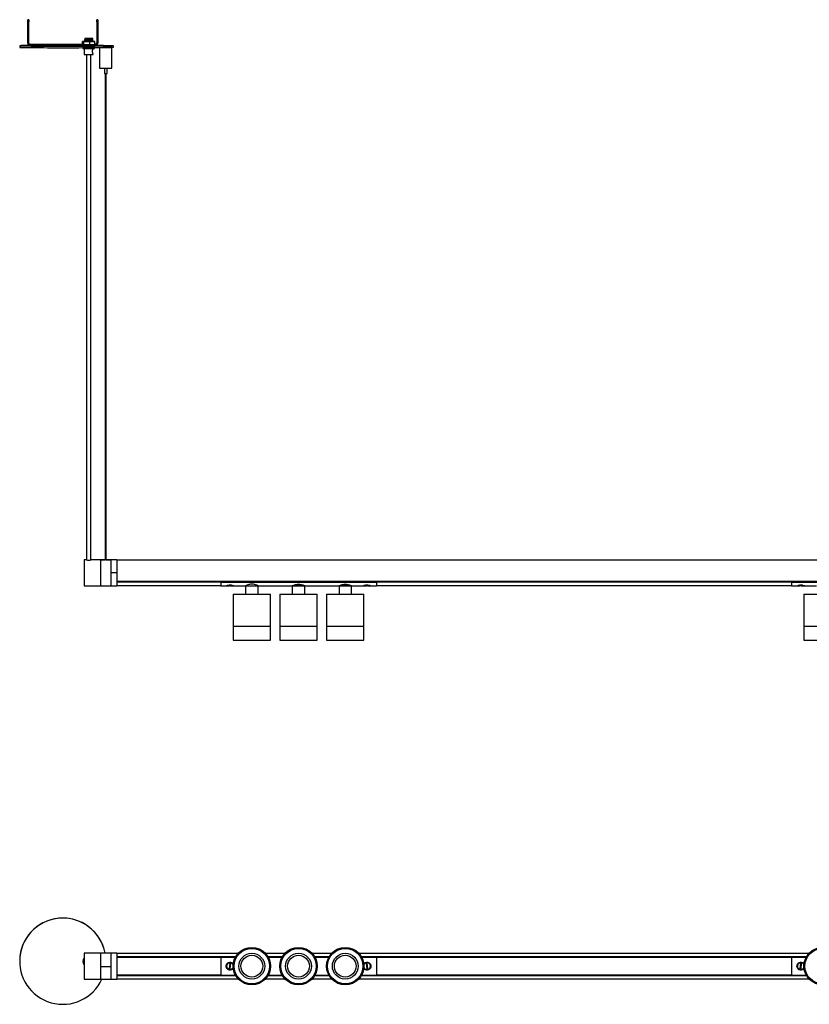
# Model space of a CAD drawing. Header units: millimetres. Extents: x 301 to 2730, y 605 to 1553.
# Tile 1 of 4: x 301 to 1062, y 605 to 1553. Entities that reach past the tile are written whole.
import ezdxf

# ---------------------------------------------------------------- set-up
doc = ezdxf.new("R2010")
doc.units = ezdxf.units.MM

msp = doc.modelspace()

# ---------------------------------------------------------------- linework, layer by layer
at = {"color": 7, "linetype": 'Continuous', "lineweight": 25}
for p, q in [((309.93, 1553.38), (308.93, 1553.38)), ((308.93, 1553.19), (308.93, 1553.38)), ((308.93, 1553.19), (309.93, 1553.19)), ((308.93, 1551.17), (308.93, 1553.19)), ((309.93, 1551.17), (308.93, 1551.17)), ((308.93, 1530.67), (308.93, 1551.17)), ((309.93, 1553.19), (309.93, 1553.38)), ((309.93, 1553.19), (309.93, 1551.17)), ((309.93, 1530.67), (309.93, 1551.17)), ((376.45, 1553.38), (375.45, 1553.38)), ((375.45, 1553.38), (375.45, 1553.19)), ((375.45, 1553.19), (376.45, 1553.19)), ((375.45, 1551.17), (375.45, 1553.19)), ((376.45, 1551.17), (375.45, 1551.17)), ((375.45, 1551.17), (375.45, 1530.67)), ((376.45, 1553.38), (376.45, 1553.19)), ((376.45, 1553.19), (376.45, 1551.17)), ((376.45, 1551.17), (376.45, 1530.67)), ((301.19, 1528.28), (301.19, 1526.78)), ((309.93, 1530.67), (308.93, 1530.67)), ((311.43, 1529.17), (311.43, 1529.39)), ((361.69, 1529.39), (311.43, 1529.39)), ((311.43, 1529.17), (311.43, 1528.17)), ((373.95, 1529.17), (311.43, 1529.17)), ((373.95, 1528.17), (311.43, 1528.17)), ((361.83, 1532.49), (361.69, 1532.47)), ((361.69, 1529.33), (361.69, 1532.47)), ((361.69, 1529.33), (361.83, 1529.29)), ((361.83, 1532.49), (362.74, 1532.45)), ((361.83, 1529.29), (362.74, 1529.25)), ((362.19, 1526.46), (362.19, 1525.78)), ((363.69, 1532.52), (362.27, 1532.51)), ((362.89, 1532.42), (362.74, 1532.45)), ((362.74, 1529.25), (362.89, 1529.27)), ((363.62, 1532.44), (362.89, 1532.42)), ((362.89, 1529.27), (362.89, 1532.42)), ((362.89, 1529.27), (363.62, 1529.24)), ((363.62, 1532.44), (368.15, 1532.43)), ((363.62, 1529.24), (368.15, 1529.23)), ((363.69, 1534.53), (363.69, 1534.41)), ((363.69, 1533.53), (363.69, 1533.41)), ((363.69, 1532.53), (363.69, 1532.46)), ((364.23, 1535.09), (364.23, 1534.85)), ((364.23, 1534.09), (364.23, 1533.85)), ((364.23, 1533.09), (364.23, 1532.85)), ((368.89, 1532.4), (368.15, 1532.43)), ((368.15, 1529.23), (368.89, 1529.26)), ((369.48, 1532.43), (368.89, 1532.4)), ((368.89, 1529.26), (368.89, 1532.4)), ((368.89, 1529.26), (369.48, 1529.23)), ((369.48, 1532.43), (373.1, 1532.46)), ((369.48, 1529.23), (373.1, 1529.26)), ((371.15, 1534.34), (371.15, 1534.58)), ((371.15, 1533.34), (371.15, 1533.58)), ((371.15, 1532.46), (371.15, 1532.58)), ((371.75, 1532.52), (371.15, 1532.52)), ((371.69, 1534.91), (371.69, 1535.03)), ((371.69, 1533.91), (371.69, 1534.03)), ((371.69, 1532.91), (371.69, 1533.03)), ((373.54, 1532.47), (372.63, 1532.51)), ((373.69, 1532.44), (373.1, 1532.46)), ((373.1, 1529.26), (373.69, 1529.29)), ((373.19, 1525.78), (373.19, 1526.53)), ((373.54, 1532.47), (373.69, 1532.44)), ((373.69, 1529.29), (373.54, 1529.27)), ((373.69, 1529.29), (373.69, 1532.44)), ((373.95, 1529.39), (373.69, 1529.39)), ((373.95, 1529.39), (373.95, 1529.17)), ((373.95, 1529.17), (373.95, 1528.17)), ((375.45, 1530.67), (376.45, 1530.67)), ((378.15, 1526.59), (378.15, 1506.68)), ((384.16, 1526.71), (383.5, 1526.71)), ((384.65, 1528.26), (384.65, 1528.28)), ((388.45, 1526.66), (388.45, 1526.73)), ((390.15, 1506.68), (390.15, 1526.68)), ((391.65, 1526.78), (391.65, 1528.28)), ((363.49, 1525.75), (363.49, 1519.98)), ((363.49, 1519.98), (363.69, 1519.78)), ((365.69, 1519.75), (365.69, 1033.26)), ((369.69, 1033.26), (369.69, 1519.75)), ((371.69, 1519.78), (371.89, 1519.98)), ((371.89, 1524.8), (371.89, 1525.75)), ((371.89, 1519.98), (371.89, 1520.77)), ((382.9, 1506.63), (382.9, 1501.68)), ((383.65, 1501.67), (383.65, 1033.24)), ((384.65, 1033.24), (384.65, 1501.67)), ((385.4, 1501.68), (385.4, 1506.63)), ((365.46, 1033.31), (363.19, 1033.31)), ((363.19, 1033.31), (363.19, 1008.31)), ((379.04, 1033.31), (369.92, 1033.31)), ((379.85, 1033.31), (379.04, 1033.31)), ((379.04, 1033.31), (379.04, 1008.31)), ((379.04, 1033.31), (379.04, 1033.3)), ((379.04, 1033.3), (379.04, 1008.31)), ((379.04, 1033.3), (379.72, 1033.3)), ((379.72, 1033.3), (379.72, 1033.31)), ((379.72, 1033.29), (379.72, 1033.3)), ((380.44, 1033.31), (383.65, 1033.31)), ((380.44, 1033.31), (380.51, 1033.24)), ((387.63, 1033.24), (380.44, 1033.24)), ((384.65, 1033.31), (387.63, 1033.31)), ((387.57, 1033.24), (387.63, 1033.31)), ((389.04, 1033.31), (388.22, 1033.31)), ((388.36, 1033.31), (388.36, 1033.3)), ((388.36, 1033.3), (388.36, 1033.29)), ((388.36, 1033.3), (389.04, 1033.3)), ((394.89, 1033.31), (389.04, 1033.31)), ((389.04, 1033.31), (389.04, 1033.3)), ((389.04, 1033.31), (389.04, 1020.79)), ((389.04, 1033.3), (389.04, 1008.31)), ((394.89, 1033.31), (394.89, 1020.79)), ((2394.89, 1033.06), (394.89, 1033.06)), ((394.89, 1020.79), (389.04, 1020.79)), ((389.04, 1020.79), (389.04, 1008.31)), ((394.89, 1020.79), (394.89, 1008.31)), ((363.19, 1008.31), (379.04, 1008.31)), ((379.04, 1008.31), (389.04, 1008.31)), ((389.04, 1008.31), (394.89, 1008.31)), ((394.89, 1012.62), (2394.89, 1012.62)), ((2394.89, 1012.55), (394.89, 1012.55)), ((394.89, 1012.32), (494.89, 1012.32)), ((494.89, 1011.96), (394.89, 1011.96)), ((394.89, 1008.61), (494.89, 1008.61)), ((494.89, 1012.55), (494.89, 1012.53)), ((494.89, 1011.74), (494.89, 1012.53)), ((494.89, 1012.53), (644.89, 1012.53)), ((494.89, 1012.53), (496.39, 1012.53)), ((494.89, 1011.74), (644.89, 1011.74)), ((494.89, 1011.74), (494.89, 1008.31)), ((494.89, 1008.31), (500.14, 1008.31)), ((496.39, 1012.55), (496.39, 1012.53)), ((497.89, 1012.55), (497.89, 1012.53)), ((500.44, 1012.55), (500.44, 1012.53)), ((500.7, 1008.39), (503.39, 1008.39)), ((501.76, 1012.55), (501.79, 1012.53)), ((504.69, 1008.65), (503.69, 1008.65)), ((504.38, 1008.39), (507.11, 1008.39)), ((506.49, 1012.55), (506.49, 1012.53)), ((506.49, 1012.53), (628.39, 1012.53)), ((507.59, 1008.31), (518.89, 1008.31)), ((518.89, 1008.31), (518.89, 1000.31)), ((518.89, 1008.31), (530.89, 1008.31)), ((518.89, 1008.31), (530.89, 1008.31)), ((530.89, 1000.31), (530.89, 1008.31)), ((530.89, 1008.31), (563.89, 1008.31)), ((563.89, 1008.31), (563.89, 1000.31)), ((563.89, 1008.31), (575.89, 1008.31)), ((575.89, 1008.31), (563.89, 1008.31)), ((575.89, 1000.31), (575.89, 1008.31)), ((575.89, 1008.31), (608.89, 1008.31)), ((608.89, 1008.31), (608.89, 1000.31)), ((608.89, 1008.31), (614.75, 1008.31)), ((620.89, 1008.31), (608.89, 1008.31)), ((614.75, 1008.31), (620.89, 1008.31)), ((620.89, 1000.31), (620.89, 1008.31)), ((620.89, 1008.31), (632.14, 1008.31)), ((628.39, 1012.55), (628.39, 1012.53)), ((630.5, 1012.55), (630.5, 1012.53)), ((631.14, 1012.53), (631.14, 1012.55)), ((632.44, 1012.55), (632.44, 1012.53)), ((632.66, 1008.39), (635.39, 1008.39)), ((633.19, 1012.55), (633.22, 1012.53)), ((636.11, 1008.65), (635.12, 1008.65)), ((636.38, 1008.39), (639.08, 1008.39)), ((638.49, 1012.55), (638.49, 1012.53)), ((638.49, 1012.53), (644.89, 1012.53)), ((639.59, 1008.31), (644.89, 1008.31)), ((644.89, 1012.55), (644.89, 1012.53)), ((644.89, 1011.74), (644.89, 1012.53)), ((644.89, 1012.32), (1044.89, 1012.32)), ((1044.89, 1011.96), (644.89, 1011.96)), ((644.89, 1011.74), (644.89, 1008.31)), ((644.89, 1008.61), (1044.89, 1008.61)), ((1044.89, 1012.55), (1044.89, 1012.53)), ((1044.89, 1012.53), (1194.89, 1012.53)), ((1044.89, 1011.74), (1044.89, 1012.53)), ((1044.89, 1012.53), (1046.39, 1012.53)), ((1044.89, 1011.74), (1194.89, 1011.74)), ((1044.89, 1011.74), (1044.89, 1008.31)), ((1044.89, 1008.31), (1050.14, 1008.31)), ((1046.39, 1012.55), (1046.39, 1012.53)), ((1047.89, 1012.55), (1047.89, 1012.53)), ((1050.44, 1012.55), (1050.44, 1012.53)), ((1050.7, 1008.39), (1053.39, 1008.39)), ((1051.76, 1012.55), (1051.79, 1012.53)), ((1054.69, 1008.65), (1053.69, 1008.65)), ((1054.38, 1008.39), (1057.11, 1008.39)), ((1056.49, 1012.55), (1056.49, 1012.53)), ((1056.49, 1012.53), (1178.39, 1012.53)), ((1057.59, 1008.31), (1068.89, 1008.31)), ((506.89, 1000.31), (506.89, 969.51)), ((506.89, 1000.31), (542.89, 1000.31)), ((542.89, 969.51), (542.89, 1000.31)), ((551.89, 1000.31), (551.89, 969.51)), ((551.89, 1000.31), (587.89, 1000.31)), ((587.89, 969.51), (587.89, 1000.31)), ((596.89, 1000.31), (596.89, 969.51)), ((596.89, 1000.31), (614.47, 1000.31)), ((614.47, 1000.31), (632.89, 1000.31)), ((632.89, 969.51), (632.89, 1000.31)), ((1056.89, 1000.31), (1056.89, 969.51)), ((1056.89, 1000.31), (1092.89, 1000.31)), ((506.89, 969.51), (506.89, 956.01)), ((506.89, 969.51), (542.89, 969.51)), ((506.89, 969.51), (542.89, 969.51)), ((542.89, 956.01), (542.89, 969.51)), ((551.89, 969.51), (551.89, 956.01)), ((551.89, 969.51), (569.8, 969.51)), ((551.89, 969.51), (587.89, 969.51)), ((569.8, 969.51), (587.89, 969.51)), ((587.89, 956.01), (587.89, 969.51)), ((596.89, 969.51), (596.89, 956.01)), ((596.89, 969.51), (632.89, 969.51)), ((596.89, 969.51), (614.47, 969.51)), ((614.47, 969.51), (632.89, 969.51)), ((632.89, 956.01), (632.89, 969.51)), ((1056.89, 969.51), (1056.89, 956.01)), ((1056.89, 969.51), (1092.89, 969.51)), ((1056.89, 969.51), (1092.89, 969.51)), ((506.89, 956.01), (542.89, 956.01)), ((551.89, 956.01), (569.8, 956.01)), ((569.8, 956.01), (587.89, 956.01)), ((596.89, 956.01), (632.89, 956.01)), ((1056.89, 956.01), (1092.89, 956.01)), ((379.04, 654.63), (363.19, 654.63)), ((363.19, 654.63), (363.19, 629.63)), ((389.04, 654.63), (379.04, 654.63)), ((379.04, 654.63), (379.04, 629.63)), ((379.04, 654.63), (379.04, 641.6)), ((389.04, 654.63), (389.04, 641.6)), ((394.89, 654.63), (389.04, 654.63)), ((389.04, 654.63), (389.04, 629.63)), ((394.89, 654.63), (394.89, 629.63)), ((511.7, 654.38), (394.89, 654.38)), ((556.7, 654.38), (538.08, 654.38)), ((601.7, 654.38), (583.08, 654.38)), ((1061.7, 654.38), (628.08, 654.38)), ((301.19, 646.88), (301.19, 646.87)), ((362.19, 646.61), (362.19, 646.6)), ((394.89, 651.24), (509.36, 651.24)), ((509.28, 651.09), (394.89, 651.09)), ((394.89, 651.08), (509.27, 651.08)), ((509.16, 650.88), (394.89, 650.88)), ((394.89, 650.68), (494.89, 650.68)), ((494.89, 650.52), (394.89, 650.52)), ((494.89, 650.73), (509.07, 650.73)), ((494.89, 650.73), (494.89, 633.53)), ((501.95, 645.22), (502.05, 645.05)), ((503.69, 644.67), (503.09, 639.7)), ((504.69, 644.55), (503.69, 644.67)), ((506.51, 644.66), (506.37, 644.52)), ((540.41, 651.24), (554.36, 651.24)), ((554.28, 651.09), (540.5, 651.09)), ((540.5, 651.08), (554.27, 651.08)), ((554.16, 650.88), (540.62, 650.88)), ((540.7, 650.73), (554.07, 650.73)), ((585.41, 651.24), (599.36, 651.24)), ((599.28, 651.09), (585.5, 651.09)), ((585.5, 651.08), (599.27, 651.08)), ((599.16, 650.88), (585.62, 650.88)), ((585.7, 650.73), (599.07, 650.73)), ((630.41, 651.24), (1059.36, 651.24)), ((1059.28, 651.09), (630.5, 651.09)), ((630.5, 651.08), (1059.27, 651.08)), ((1059.16, 650.88), (630.62, 650.88)), ((630.7, 650.73), (644.89, 650.73)), ((633.44, 644.55), (633.29, 644.7)), ((636.11, 644.67), (635.12, 644.56)), ((636.65, 639.69), (636.11, 644.67)), ((637.76, 645.02), (637.87, 645.19)), ((644.89, 650.73), (644.89, 633.53)), ((644.89, 650.68), (1044.89, 650.68)), ((1044.89, 650.52), (644.89, 650.52)), ((1044.89, 650.73), (1059.07, 650.73)), ((1044.89, 650.73), (1044.89, 633.53)), ((1051.95, 645.22), (1052.05, 645.05)), ((1053.69, 644.67), (1053.09, 639.7)), ((1054.69, 644.55), (1053.69, 644.67)), ((1056.51, 644.66), (1056.37, 644.52)), ((389.04, 641.6), (379.04, 641.6)), ((379.04, 641.6), (379.04, 629.63)), ((389.04, 641.6), (389.04, 640.19)), ((501.4, 639.73), (501.26, 639.59)), ((503.09, 639.7), (504.08, 639.58)), ((504.08, 639.58), (504.69, 644.55)), ((505.72, 639.2), (505.83, 639.03)), ((633.91, 639.06), (634.01, 639.23)), ((635.12, 644.56), (635.66, 639.59)), ((635.66, 639.59), (636.65, 639.69)), ((638.48, 639.56), (638.34, 639.7)), ((1051.4, 639.73), (1051.26, 639.59)), ((1053.09, 639.7), (1054.08, 639.58)), ((1054.08, 639.58), (1054.69, 644.55)), ((1055.72, 639.2), (1055.83, 639.03)), ((363.19, 629.63), (379.04, 629.63)), ((379.04, 629.63), (389.04, 629.63)), ((389.04, 629.63), (394.89, 629.63)), ((394.89, 633.73), (494.89, 633.73)), ((494.89, 633.58), (394.89, 633.58)), ((394.89, 633.38), (509.16, 633.38)), ((509.27, 633.18), (394.89, 633.18)), ((394.89, 633.16), (509.28, 633.16)), ((509.36, 633.02), (394.89, 633.02)), ((394.89, 629.88), (511.7, 629.88)), ((494.89, 633.53), (509.07, 633.53)), ((538.08, 629.88), (556.7, 629.88)), ((554.36, 633.02), (540.41, 633.02)), ((554.27, 633.18), (540.5, 633.18)), ((540.5, 633.16), (554.28, 633.16)), ((540.62, 633.38), (554.16, 633.38)), ((540.7, 633.53), (554.07, 633.53)), ((583.08, 629.88), (601.7, 629.88)), ((599.36, 633.02), (585.41, 633.02)), ((599.27, 633.18), (585.5, 633.18)), ((585.5, 633.16), (599.28, 633.16)), ((585.62, 633.38), (599.16, 633.38)), ((585.7, 633.53), (599.07, 633.53)), ((628.08, 629.88), (1061.7, 629.88)), ((1059.36, 633.02), (630.41, 633.02)), ((1059.27, 633.18), (630.5, 633.18)), ((630.5, 633.16), (1059.28, 633.16)), ((630.62, 633.38), (1059.16, 633.38)), ((630.7, 633.53), (644.89, 633.53)), ((644.89, 633.73), (1044.89, 633.73)), ((1044.89, 633.58), (644.89, 633.58)), ((1044.89, 633.53), (1059.07, 633.53))]:
    msp.add_line(p, q, dxfattribs=at)
at = {"color": 7, "linetype": 'Continuous', "lineweight": 25, "flags": 128}
for points in [[(310.17, 1528.51), (309.31, 1528.5), (307.18, 1528.47), (305.35, 1528.44), (303.84, 1528.41), (302.66, 1528.38), (301.82, 1528.34), (301.33, 1528.31), (301.19, 1528.28), (301.41, 1528.24), (301.98, 1528.21), (302.89, 1528.18), (304.15, 1528.14), (305.73, 1528.11), (307.63, 1528.08), (309.83, 1528.06), (312.31, 1528.03), (315.05, 1528.01), (318.03, 1527.99), (321.21, 1527.97), (324.58, 1527.95), (328.1, 1527.94), (331.75, 1527.93), (335.49, 1527.92), (339.29, 1527.91), (343.12, 1527.91), (346.95, 1527.92), (350.74, 1527.92), (354.46, 1527.93), (358.08, 1527.94), (361.57, 1527.95), (364.9, 1527.97), (368.04, 1527.99), (370.97, 1528.01), (373.65, 1528.04), (376.07, 1528.06), (378.2, 1528.09), (380.03, 1528.12), (381.54, 1528.15), (382.72, 1528.18), (383.56, 1528.22), (384.05, 1528.25), (384.19, 1528.28), (384.19, 1528.28)], [(301.19, 1526.78), (301.19, 1526.78), (301.41, 1526.74), (301.98, 1526.71), (302.89, 1526.68), (304.15, 1526.64), (305.73, 1526.61), (307.63, 1526.58), (309.83, 1526.56), (312.31, 1526.53), (315.05, 1526.51), (318.03, 1526.49), (321.21, 1526.47), (324.58, 1526.45), (328.1, 1526.44), (331.75, 1526.43), (335.49, 1526.42), (339.29, 1526.41), (343.12, 1526.41), (346.95, 1526.42), (350.74, 1526.42), (354.46, 1526.43), (358.08, 1526.44), (361.57, 1526.45), (364.9, 1526.47), (368.04, 1526.49), (370.97, 1526.51), (373.65, 1526.54), (376.07, 1526.56), (378.2, 1526.59), (380.03, 1526.62), (381.54, 1526.65), (382.72, 1526.68), (383.5, 1526.71)], [(363.67, 1532.5), (363.43, 1532.5), (363.19, 1532.48), (363.31, 1532.47), (363.79, 1532.46), (364.58, 1532.45), (365.62, 1532.45), (366.83, 1532.44), (368.11, 1532.44), (369.36, 1532.45), (370.47, 1532.45), (371.35, 1532.46), (371.94, 1532.47), (372.18, 1532.48), (372.06, 1532.49), (371.58, 1532.5), (371.21, 1532.51)], [(363.7, 1534.41), (363.69, 1534.41), (364.02, 1534.46), (364.91, 1534.51), (366.22, 1534.56), (367.75, 1534.62), (369.28, 1534.69), (370.56, 1534.76), (370.56, 1534.76), (371.41, 1534.83), (371.67, 1534.91)], [(363.7, 1533.41), (363.69, 1533.41), (364.02, 1533.46), (364.91, 1533.51), (366.22, 1533.56), (367.75, 1533.62), (369.28, 1533.69), (370.56, 1533.76), (370.56, 1533.76), (371.41, 1533.83), (371.67, 1533.91)], [(369.79, 1535.28), (369.61, 1535.29), (369.15, 1535.3), (368.46, 1535.3), (367.65, 1535.3), (366.85, 1535.3), (366.18, 1535.3), (365.73, 1535.29), (365.59, 1535.28), (365.76, 1535.28), (366.23, 1535.27), (366.92, 1535.27), (367.72, 1535.26), (368.52, 1535.27), (369.2, 1535.27), (369.64, 1535.28), (369.79, 1535.28)], [(369.48, 1532.43), (369.31, 1532.43), (369.15, 1532.43), (368.99, 1532.43), (368.82, 1532.43), (368.65, 1532.43), (368.49, 1532.43), (368.32, 1532.43), (368.15, 1532.43)], [(369.48, 1529.23), (369.31, 1529.23), (369.15, 1529.23), (368.99, 1529.23), (368.82, 1529.23), (368.65, 1529.23), (368.49, 1529.23), (368.32, 1529.23), (368.15, 1529.23)], [(384.16, 1528.21), (382.55, 1528.22), (381.01, 1528.22), (379.62, 1528.23), (378.44, 1528.24), (377.53, 1528.25), (376.92, 1528.26), (376.66, 1528.28), (376.74, 1528.29), (377.18, 1528.3), (377.93, 1528.32), (378.98, 1528.33), (380.27, 1528.34), (381.74, 1528.34), (383.32, 1528.35), (384.95, 1528.35), (386.53, 1528.34), (388, 1528.34), (389.3, 1528.33), (390.35, 1528.32), (391.11, 1528.3), (391.55, 1528.29), (391.64, 1528.28), (391.38, 1528.26), (390.78, 1528.25), (389.87, 1528.24), (388.7, 1528.23), (387.31, 1528.22), (385.77, 1528.22), (384.16, 1528.21)], [(380.83, 1526.64), (380.84, 1526.64), (382.18, 1526.63), (383.66, 1526.63), (385.16, 1526.63)], [(384.15, 1528.26), (383.19, 1528.26), (382.38, 1528.26), (381.84, 1528.27), (381.65, 1528.28), (381.84, 1528.29), (382.38, 1528.3), (383.19, 1528.3), (384.14, 1528.3), (385.1, 1528.3), (385.91, 1528.3), (386.46, 1528.29), (386.65, 1528.28), (386.46, 1528.27), (385.92, 1528.26), (385.11, 1528.26), (384.15, 1528.26)], [(384.54, 1528.28), (384.63, 1528.28), (384.64, 1528.28), (384.58, 1528.28), (384.45, 1528.28), (384.28, 1528.28), (384.09, 1528.28), (383.9, 1528.28), (383.75, 1528.28), (383.67, 1528.28), (383.65, 1528.28), (383.71, 1528.28), (383.84, 1528.28), (384.02, 1528.28), (384.21, 1528.28), (384.4, 1528.28), (384.54, 1528.28)], [(385.16, 1526.63), (386.6, 1526.63), (387.88, 1526.64), (388.93, 1526.65), (389.68, 1526.66), (390.09, 1526.67), (390.11, 1526.69), (389.77, 1526.7), (389.07, 1526.71), (388.45, 1526.72)], [(502.03, 1012.55), (502.03, 1012.54), (502.04, 1012.53)], [(504.08, 1008.65), (504.16, 1008.54), (504.23, 1008.46), (504.31, 1008.41), (504.38, 1008.39), (504.46, 1008.41), (504.53, 1008.46), (504.61, 1008.54), (504.69, 1008.65)], [(506.4, 1012.55), (506.39, 1012.54), (506.39, 1012.53)], [(633.42, 1012.53), (633.41, 1012.54), (633.41, 1012.55)], [(635.12, 1008.65), (635.19, 1008.54), (635.25, 1008.46), (635.32, 1008.41), (635.39, 1008.39), (635.46, 1008.41), (635.53, 1008.46), (635.59, 1008.54), (635.66, 1008.65)], [(637.77, 1012.53), (637.78, 1012.54), (637.78, 1012.55)], [(1052.03, 1012.55), (1052.03, 1012.54), (1052.04, 1012.53)], [(1054.08, 1008.65), (1054.16, 1008.54), (1054.23, 1008.46), (1054.31, 1008.41), (1054.38, 1008.39), (1054.46, 1008.41), (1054.53, 1008.46), (1054.61, 1008.54), (1054.69, 1008.65)], [(1056.4, 1012.55), (1056.39, 1012.54), (1056.39, 1012.53)]]:
    msp.add_lwpolyline(points, dxfattribs=at)
at = {"color": 7, "linetype": 'Continuous', "lineweight": 25}
for centre, radius in [((524.89, 642.13), 18), ((524.89, 642.13), 17), ((524.89, 642.13), 12.42), ((569.89, 642.13), 18), ((569.89, 642.13), 17), ((569.89, 642.13), 12.42), ((614.89, 642.13), 18), ((614.89, 642.13), 17), ((614.89, 642.13), 12.42), ((1074.89, 642.13), 18), ((1074.89, 642.13), 17), ((524.89, 642.13), 10.5), ((569.89, 642.13), 10.5), ((614.89, 642.13), 10.5)]:
    msp.add_circle(centre, radius, dxfattribs=at)
for centre, radius, start, end in [((311.43, 1530.67), 2.5, 180.00112, 270.00112), ((311.43, 1530.89), 1.5, 180.00112, 270.00112), ((311.43, 1530.67), 1.5, 180.00112, 270.00112), ((362.64, 1509.36), 23.15, 90.91979, 92.01074), ((365.11, 1721.18), 188.74, 269.28018, 269.54785), ((365.11, 1717.98), 188.74, 269.28018, 269.54785), ((360.43, 1659.72), 127.31, 271.64548, 275.06706), ((367.49, 1204.25), 331.07, 89.97713, 90.4632), ((370.26, 1343.79), 188.74, 89.28018, 89.54785), ((372.73, 1555.61), 23.15, 270.91979, 272.01074), ((372.73, 1552.41), 23.15, 270.91979, 272.01074), ((373.95, 1530.89), 1.5, 269.99888, 359.99888), ((373.95, 1530.67), 1.5, 269.99888, 359.99888), ((373.95, 1530.67), 2.5, 269.99888, 359.99888), ((375.72, 1369.36), 159.15, 86.94981, 90.18607), ((386.23, 1714.95), 188.24, 269.36878, 271.64802), ((367.67, 1730.07), 204.37, 268.46215, 271.54626), ((367.67, 1694.67), 174.74, 268.62699, 271.38142), ((367.69, 1687.23), 167.49, 268.63161, 271.36839), ((383.4, 1740.43), 233.81, 268.71274, 270.43095), ((384.15, 1551.09), 49.42, 268.55065, 271.44935), ((386.36, 1629.35), 122.73, 269.437, 271.76636), ((367.69, 1043.59), 10.52, 257.76318, 282.32112), ((503.31, 1008.8), 0.413, 281.39262, 338.31596), ((636.48, 1008.76), 0.38, 197.78195, 256.00495), ((1053.31, 1008.8), 0.413, 281.39262, 338.31596), ((342.69, 646.88), 41.5, 10.75436, 179.99803), ((342.69, 646.87), 41.5, 10.77095, 335.44661), ((367.69, 646.61), 5.5, 144.902, 179.99991), ((367.69, 646.6), 5.5, 144.90202, 215.09798), ((501.5, 644.89), 0.2, 310.75738, 353.0493), ((638.31, 644.86), 0.2, 186.1959, 207.33363), ((1051.5, 644.89), 0.2, 310.75738, 353.0493), ((500.91, 640.01), 0.2, 353.0493, 14.18703), ((506.27, 639.36), 0.2, 130.75738, 173.0493), ((506.86, 644.24), 0.2, 173.0493, 215.34122), ((632.94, 644.28), 0.2, 323.90398, 6.1959), ((633.47, 639.39), 0.2, 6.1959, 48.48781), ((638.84, 639.98), 0.2, 143.90398, 186.1959), ((1050.91, 640.01), 0.2, 353.0493, 14.18703), ((1056.27, 639.36), 0.2, 130.75738, 173.0493), ((1056.86, 644.24), 0.2, 173.0493, 215.34122)]:
    msp.add_arc(centre, radius, start, end, dxfattribs=at)
for points, knots in [([(364.23, 1534.85), (364.14, 1534.8), (363.96, 1534.69), (363.78, 1534.59), (363.69, 1534.54)], [0, 0, 0, 0, 0.49993, 1, 1, 1, 1]), ([(363.69, 1534.4), (363.78, 1534.35), (363.96, 1534.24), (364.14, 1534.14), (364.23, 1534.09)], [0, 0, 0, 0, 0.506369, 1, 1, 1, 1]), ([(364.23, 1533.85), (364.14, 1533.8), (363.96, 1533.69), (363.78, 1533.59), (363.69, 1533.54)], [0, 0, 0, 0, 0.49993, 1, 1, 1, 1]), ([(363.69, 1533.4), (363.78, 1533.35), (363.96, 1533.24), (364.14, 1533.14), (364.23, 1533.09)], [0, 0, 0, 0, 0.506369, 1, 1, 1, 1]), ([(364.23, 1532.85), (364.14, 1532.8), (363.96, 1532.69), (363.78, 1532.59), (363.69, 1532.54)], [0, 0, 0, 0, 0.49993, 1, 1, 1, 1]), ([(363.72, 1534.54), (363.78, 1534.55), (363.92, 1534.58), (364.84, 1534.63), (366.18, 1534.69), (367.76, 1534.75), (369.32, 1534.81), (370.65, 1534.88), (371.47, 1534.96), (371.8, 1535.01), (371.65, 1535.04), (371.63, 1535.05)], [0, 0, 0, 0, 0.112259, 0.236033, 0.359806, 0.48358, 0.607354, 0.731128, 0.854902, 0.978676, 1, 1, 1, 1]), ([(363.72, 1533.54), (363.78, 1533.55), (363.92, 1533.58), (364.84, 1533.63), (366.18, 1533.69), (367.76, 1533.75), (369.32, 1533.81), (370.65, 1533.88), (371.47, 1533.96), (371.8, 1534.01), (371.65, 1534.04), (371.63, 1534.05)], [0, 0, 0, 0, 0.112259, 0.236033, 0.359806, 0.48358, 0.607354, 0.731128, 0.854902, 0.978676, 1, 1, 1, 1]), ([(363.72, 1532.54), (363.78, 1532.55), (363.92, 1532.58), (364.84, 1532.63), (366.18, 1532.69), (367.76, 1532.75), (369.32, 1532.81), (370.65, 1532.88), (371.47, 1532.96), (371.8, 1533.01), (371.65, 1533.04), (371.63, 1533.05)], [0, 0, 0, 0, 0.112259, 0.236033, 0.359806, 0.48358, 0.607354, 0.731128, 0.854902, 0.978676, 1, 1, 1, 1]), ([(363.89, 1535.29), (363.95, 1535.29), (364.06, 1535.3), (364.56, 1535.3), (364.81, 1535.31)], [0, 0, 0, 0, 0.493682, 1, 1, 1, 1]), ([(363.91, 1535.27), (363.93, 1535.26), (364.03, 1535.2), (364.14, 1535.14), (364.23, 1535.09)], [0, 0, 0, 0, 0.1608891, 1, 1, 1, 1]), ([(366.42, 1535.25), (366.06, 1535.26), (365.34, 1535.26), (364.51, 1535.27), (363.98, 1535.28), (363.94, 1535.28), (363.92, 1535.28)], [0, 0, 0, 0, 0.255506, 0.510718, 0.77905, 1, 1, 1, 1]), ([(364.24, 1535.09), (364.24, 1535.09), (364.15, 1535.11), (364.47, 1535.15), (365.2, 1535.2), (366.01, 1535.24), (366.42, 1535.25)], [0, 0, 0, 0, 0.013908, 0.342605, 0.671303, 1, 1, 1, 1]), ([(364.24, 1534.09), (364.24, 1534.09), (364.15, 1534.11), (364.47, 1534.15), (365.21, 1534.2), (366.39, 1534.25), (367.74, 1534.31), (369.1, 1534.38), (370.23, 1534.45), (370.96, 1534.51), (371.04, 1534.56), (371.08, 1534.58)], [0, 0, 0, 0, 0.005445, 0.134118, 0.262792, 0.391466, 0.520139, 0.648813, 0.777487, 0.90616, 1, 1, 1, 1]), ([(364.24, 1533.09), (364.24, 1533.09), (364.15, 1533.11), (364.47, 1533.15), (365.21, 1533.2), (366.39, 1533.25), (367.74, 1533.31), (369.1, 1533.38), (370.23, 1533.45), (370.96, 1533.51), (371.04, 1533.56), (371.08, 1533.58)], [0, 0, 0, 0, 0.0054445, 0.1341182, 0.2627919, 0.3914656, 0.5201393, 0.648813, 0.7774866, 0.9061603, 1, 1, 1, 1]), ([(364.26, 1534.85), (364.31, 1534.87), (364.43, 1534.9), (365.23, 1534.95), (366.38, 1535), (367.75, 1535.06), (369.09, 1535.13), (370.26, 1535.2), (370.69, 1535.25), (370.9, 1535.27)], [0, 0, 0, 0, 0.129873, 0.274894, 0.419915, 0.564937, 0.709958, 0.854979, 1, 1, 1, 1]), ([(364.26, 1533.85), (364.31, 1533.87), (364.43, 1533.9), (365.23, 1533.95), (366.38, 1534), (367.75, 1534.06), (369.1, 1534.13), (370.23, 1534.2), (371, 1534.27), (371.09, 1534.32), (371.14, 1534.34)], [0, 0, 0, 0, 0.114004, 0.241306, 0.368607, 0.495908, 0.62321, 0.750511, 0.877812, 1, 1, 1, 1]), ([(364.26, 1532.85), (364.31, 1532.87), (364.43, 1532.9), (365.23, 1532.95), (366.38, 1533), (367.75, 1533.06), (369.1, 1533.13), (370.23, 1533.2), (371, 1533.27), (371.09, 1533.32), (371.14, 1533.34)], [0, 0, 0, 0, 0.114004, 0.241306, 0.368607, 0.495908, 0.62321, 0.750511, 0.877812, 1, 1, 1, 1]), ([(370.9, 1535.27), (370.84, 1535.27), (370.63, 1535.27), (370.06, 1535.26), (369.12, 1535.25), (367.98, 1535.25), (367.04, 1535.25), (366.55, 1535.25), (366.42, 1535.25)], [0, 0, 0, 0, 0.09263, 0.279407, 0.493991, 0.708575, 0.92316, 1, 1, 1, 1]), ([(367.62, 1535.32), (368.06, 1535.32), (368.92, 1535.32), (370.05, 1535.31), (370.9, 1535.3), (371.11, 1535.29), (371.22, 1535.29)], [0, 0, 0, 0, 0.252346, 0.504698, 0.756993, 1, 1, 1, 1]), ([(370.19, 1532.45), (370.47, 1532.47), (370.97, 1532.52), (371.05, 1532.56), (371.08, 1532.58)], [0, 0, 0, 0, 0.573597, 1, 1, 1, 1]), ([(371.21, 1535.29), (371.22, 1535.28), (371.25, 1535.28), (371.03, 1535.27), (370.9, 1535.27)], [0, 0, 0, 0, 0.447625, 1, 1, 1, 1]), ([(371.67, 1535.05), (371.58, 1535.1), (371.4, 1535.2), (371.22, 1535.31), (371.13, 1535.36)], [0, 0, 0, 0, 0.500071, 1, 1, 1, 1]), ([(371.13, 1534.58), (371.22, 1534.63), (371.4, 1534.73), (371.58, 1534.84), (371.67, 1534.89)], [0, 0, 0, 0, 0.499927, 1, 1, 1, 1]), ([(371.13, 1533.58), (371.22, 1533.63), (371.4, 1533.73), (371.58, 1533.84), (371.67, 1533.89)], [0, 0, 0, 0, 0.4999275, 1, 1, 1, 1]), ([(371.13, 1532.58), (371.22, 1532.63), (371.4, 1532.73), (371.58, 1532.84), (371.67, 1532.89)], [0, 0, 0, 0, 0.499927, 1, 1, 1, 1]), ([(371.67, 1534.05), (371.58, 1534.1), (371.41, 1534.2), (371.23, 1534.3), (371.15, 1534.35)], [0, 0, 0, 0, 0.514399, 1, 1, 1, 1]), ([(371.67, 1533.05), (371.58, 1533.1), (371.41, 1533.2), (371.23, 1533.3), (371.15, 1533.35)], [0, 0, 0, 0, 0.514399, 1, 1, 1, 1]), ([(386.83, 1526.64), (386.43, 1526.64), (385.51, 1526.64), (383.94, 1526.64), (382.41, 1526.64), (381.63, 1526.65), (381.29, 1526.65)], [0, 0, 0, 0, 0.225829, 0.504052, 0.781418, 1, 1, 1, 1]), ([(389.06, 1526.67), (389.04, 1526.67), (388.99, 1526.67), (388.82, 1526.66), (388.5, 1526.66), (388.02, 1526.65), (387.55, 1526.65), (387.16, 1526.64), (386.94, 1526.64), (386.83, 1526.64)], [0, 0, 0, 0, 0.063209, 0.189745, 0.401364, 0.612982, 0.804177, 0.901799, 1, 1, 1, 1]), ([(388.45, 1526.7), (388.67, 1526.7), (389.13, 1526.69), (389.17, 1526.68), (389.08, 1526.67), (389.06, 1526.67)], [0, 0, 0, 0, 0.440134, 0.910229, 1, 1, 1, 1]), ([(371.89, 1520.76), (371.88, 1520.77), (371.88, 1520.78), (371.8, 1520.94), (371.62, 1521.3), (371.41, 1521.84), (371.31, 1522.35), (371.28, 1522.76), (371.31, 1523.17), (371.41, 1523.68), (371.61, 1524.24), (371.8, 1524.61), (371.88, 1524.77), (371.88, 1524.79), (371.88, 1524.8)], [0, 0, 0, 0, 0.06582, 0.131447, 0.259738, 0.383831, 0.444379, 0.504622, 0.564652, 0.625668, 0.749899, 0.87802, 0.943594, 1, 1, 1, 1]), ([(379.72, 1033.31), (379.72, 1033.31), (379.73, 1033.31), (379.81, 1033.31), (379.97, 1033.31), (380.19, 1033.31), (380.36, 1033.31), (380.44, 1033.31)], [0, 0, 0, 0, 0.13618, 0.271611, 0.469173, 0.748087, 1, 1, 1, 1]), ([(380.44, 1033.24), (380.33, 1033.25), (380.14, 1033.25), (379.92, 1033.26), (379.79, 1033.27), (379.73, 1033.28), (379.72, 1033.28), (379.72, 1033.29)], [0, 0, 0, 0, 0.3415483, 0.5874747, 0.7629782, 0.9002508, 1, 1, 1, 1]), ([(387.63, 1033.31), (387.74, 1033.31), (387.93, 1033.31), (388.16, 1033.31), (388.28, 1033.31), (388.35, 1033.31), (388.35, 1033.31), (388.36, 1033.31)], [0, 0, 0, 0, 0.341548, 0.587475, 0.762978, 0.900251, 1, 1, 1, 1]), ([(388.36, 1033.29), (388.35, 1033.28), (388.34, 1033.28), (388.26, 1033.27), (388.11, 1033.26), (387.88, 1033.25), (387.71, 1033.25), (387.63, 1033.24)], [0, 0, 0, 0, 0.13618, 0.271611, 0.469173, 0.748087, 1, 1, 1, 1]), ([(500.14, 1008.31), (500.18, 1008.32), (500.26, 1008.35), (500.87, 1008.52), (501.79, 1008.72), (502.97, 1008.87), (504.24, 1008.9), (505.44, 1008.8), (506.48, 1008.62), (507.24, 1008.43), (507.63, 1008.31), (507.6, 1008.32), (507.59, 1008.32)], [0, 0, 0, 0, 0.104171, 0.20824, 0.315012, 0.424139, 0.530179, 0.632423, 0.736104, 0.844106, 0.952783, 1, 1, 1, 1]), ([(505.74, 1008.73), (505.55, 1008.76), (505.08, 1008.83), (504.12, 1008.85), (503.02, 1008.79), (502.01, 1008.64), (501.24, 1008.49), (500.78, 1008.4), (500.72, 1008.4), (500.7, 1008.41)], [0, 0, 0, 0, 0.100603, 0.258658, 0.422048, 0.587047, 0.748438, 0.908233, 1, 1, 1, 1]), ([(507.11, 1008.39), (507.13, 1008.4), (507.16, 1008.42), (506.89, 1008.5), (506.74, 1008.54)], [0, 0, 0, 0, 0.463154, 1, 1, 1, 1]), ([(530.89, 1008.31), (530.83, 1008.34), (530.71, 1008.4), (529.8, 1008.81), (528.4, 1009.33), (526.56, 1009.78), (524.54, 1009.9), (522.68, 1009.67), (521.06, 1009.22), (519.73, 1008.71), (518.99, 1008.36), (518.92, 1008.32), (518.89, 1008.31)], [0, 0, 0, 0, 0.099421, 0.198624, 0.303522, 0.415658, 0.521207, 0.61543, 0.711933, 0.819593, 0.931402, 1, 1, 1, 1]), ([(563.89, 1008.31), (563.89, 1008.31), (563.92, 1008.33), (564.32, 1008.52), (565.34, 1008.96), (566.89, 1009.49), (568.83, 1009.86), (570.82, 1009.86), (572.61, 1009.55), (574.16, 1009.07), (575.35, 1008.57), (575.85, 1008.33), (575.88, 1008.31), (575.89, 1008.31)], [0, 0, 0, 0, 0.034782, 0.130608, 0.229374, 0.337248, 0.449116, 0.550532, 0.643801, 0.74338, 0.853745, 0.963791, 1, 1, 1, 1]), ([(608.89, 1008.31), (608.89, 1008.31), (608.92, 1008.33), (609.32, 1008.52), (610.34, 1008.96), (611.89, 1009.49), (613.83, 1009.86), (615.82, 1009.86), (617.61, 1009.55), (619.16, 1009.07), (620.35, 1008.57), (620.85, 1008.33), (620.88, 1008.31), (620.89, 1008.31)], [0, 0, 0, 0, 0.034782, 0.130608, 0.229374, 0.337248, 0.449116, 0.550532, 0.643801, 0.74338, 0.853745, 0.963791, 1, 1, 1, 1]), ([(632.14, 1008.31), (632.18, 1008.32), (632.26, 1008.35), (632.87, 1008.52), (633.79, 1008.72), (634.97, 1008.87), (636.24, 1008.9), (637.44, 1008.8), (638.48, 1008.62), (639.24, 1008.43), (639.63, 1008.31), (639.6, 1008.32), (639.59, 1008.32)], [0, 0, 0, 0, 0.104171, 0.20824, 0.315012, 0.424139, 0.530179, 0.632423, 0.736104, 0.844106, 0.952783, 1, 1, 1, 1]), ([(639.08, 1008.41), (639.07, 1008.4), (639.05, 1008.39), (638.67, 1008.47), (638, 1008.61), (637.05, 1008.76), (635.99, 1008.85), (634.89, 1008.84), (633.9, 1008.73), (633.14, 1008.58), (632.69, 1008.44), (632.61, 1008.4), (632.65, 1008.39), (632.66, 1008.39)], [0, 0, 0, 0, 0.044773, 0.139512, 0.248015, 0.352739, 0.455328, 0.560236, 0.668186, 0.775396, 0.880029, 0.984579, 1, 1, 1, 1]), ([(638.03, 1012.53), (638.03, 1012.53), (638.04, 1012.54), (638.05, 1012.55), (638.05, 1012.55)], [0, 0, 0, 0, 0.240123, 1, 1, 1, 1]), ([(1050.14, 1008.31), (1050.18, 1008.32), (1050.26, 1008.35), (1050.87, 1008.52), (1051.79, 1008.72), (1052.97, 1008.87), (1054.24, 1008.9), (1055.44, 1008.8), (1056.48, 1008.62), (1057.24, 1008.43), (1057.63, 1008.31), (1057.6, 1008.32), (1057.59, 1008.32)], [0, 0, 0, 0, 0.1041713, 0.2082397, 0.3150118, 0.4241392, 0.5301789, 0.6324228, 0.7361044, 0.8441058, 0.9527832, 1, 1, 1, 1]), ([(1055.74, 1008.73), (1055.55, 1008.76), (1055.08, 1008.83), (1054.12, 1008.85), (1053.02, 1008.79), (1052.01, 1008.64), (1051.24, 1008.49), (1050.78, 1008.4), (1050.72, 1008.4), (1050.7, 1008.41)], [0, 0, 0, 0, 0.100603, 0.258658, 0.422048, 0.587047, 0.748438, 0.908233, 1, 1, 1, 1]), ([(1057.11, 1008.39), (1057.13, 1008.4), (1057.16, 1008.42), (1056.89, 1008.5), (1056.74, 1008.54)], [0, 0, 0, 0, 0.463154, 1, 1, 1, 1]), ([(500.14, 642.13), (500.18, 642.54), (500.26, 643.36), (500.87, 644.46), (501.79, 645.32), (502.97, 645.84), (504.24, 645.93), (505.44, 645.61), (506.47, 644.96), (506.91, 644.3), (507.13, 643.98)], [0, 0, 0, 0, 0.124821, 0.249519, 0.377457, 0.508217, 0.635277, 0.757789, 0.882024, 1, 1, 1, 1]), ([(506.98, 640.66), (506.96, 640.6), (506.83, 640.18), (506.25, 639.55), (505.3, 638.9), (504.14, 638.62), (502.98, 638.73), (501.93, 639.21), (501.09, 640), (500.57, 640.99), (500.38, 642.1), (500.54, 643.2), (501.07, 644.22), (501.9, 645.02), (502.96, 645.52), (504.14, 645.63), (505.27, 645.36), (506.22, 644.73), (506.84, 644.05), (506.99, 643.56), (507.03, 643.43)], [0, 0, 0, 0, 0.0098759, 0.0699541, 0.131811, 0.1944246, 0.2554316, 0.3149783, 0.3754699, 0.4378234, 0.4920897, 0.5520859, 0.6120319, 0.6728079, 0.7352755, 0.7974141, 0.8575648, 0.9172304, 0.9785975, 1, 1, 1, 1]), ([(506.97, 643.05), (506.91, 643.28), (506.85, 643.52), (506.56, 644.06), (506.11, 644.63), (505.19, 645.22), (504.13, 645.48), (503.02, 645.37), (502.02, 644.89), (501.23, 644.12), (500.74, 643.14), (500.58, 642.09), (500.76, 641.04), (501.25, 640.09), (502.04, 639.33), (503.02, 638.88), (504.12, 638.77), (505.21, 639.04), (506.12, 639.66), (506.74, 640.41), (506.9, 640.97), (506.96, 641.19)], [0, 0, 0, 0, 0.039179, 0.039559, 0.098243, 0.155, 0.212019, 0.270963, 0.330487, 0.388709, 0.446356, 0.504136, 0.556346, 0.616142, 0.673855, 0.730392, 0.788206, 0.847697, 0.90678, 0.964444, 1, 1, 1, 1]), ([(632.64, 643.9), (632.72, 644.07), (632.99, 644.63), (633.8, 645.32), (634.96, 645.84), (636.24, 645.93), (637.44, 645.61), (638.48, 644.93), (639.26, 643.93), (639.66, 642.71), (639.64, 641.44), (639.22, 640.27), (638.45, 639.29), (637.38, 638.6), (636.13, 638.31), (634.87, 638.44), (633.77, 638.97), (633.01, 639.59), (632.78, 640.08), (632.72, 640.2)], [0, 0, 0, 0, 0.029764, 0.093779, 0.159207, 0.222782, 0.284083, 0.346245, 0.410997, 0.476154, 0.538968, 0.600384, 0.663237, 0.728362, 0.793148, 0.855238, 0.916582, 0.980172, 1, 1, 1, 1]), ([(632.67, 643.29), (632.78, 643.55), (633.02, 644.18), (633.79, 644.94), (634.84, 645.48), (636, 645.64), (637.13, 645.41), (638.13, 644.83), (638.86, 643.99), (639.29, 642.95), (639.39, 641.84), (639.11, 640.73), (638.48, 639.76), (637.56, 639.03), (636.44, 638.65), (635.28, 638.67), (634.2, 639.05), (633.31, 639.71), (632.97, 640.33), (632.82, 640.62)], [0, 0, 0, 0, 0.045038, 0.106554, 0.168823, 0.229494, 0.288712, 0.34887, 0.41088, 0.464847, 0.524513, 0.584128, 0.644569, 0.706692, 0.768489, 0.828308, 0.887644, 0.948673, 1, 1, 1, 1]), ([(632.88, 640.89), (632.88, 640.88), (632.98, 640.51), (633.24, 640.19), (633.73, 639.64), (634.3, 639.18), (635.32, 638.82), (636.41, 638.8), (637.47, 639.16), (638.34, 639.86), (638.93, 640.79), (639.19, 641.85), (639.1, 642.91), (638.69, 643.9), (637.99, 644.71), (637.05, 645.27), (635.99, 645.49), (634.89, 645.34), (633.9, 644.83), (633.13, 644.03), (632.88, 643.35), (632.76, 643.02)], [0, 0, 0, 0, 0.00199, 0.06265, 0.063035, 0.122542, 0.180095, 0.237914, 0.297685, 0.358044, 0.417083, 0.475538, 0.534129, 0.587071, 0.647706, 0.706228, 0.763558, 0.822183, 0.882509, 0.942421, 1, 1, 1, 1]), ([(1050.14, 642.13), (1050.18, 642.54), (1050.26, 643.36), (1050.87, 644.46), (1051.79, 645.32), (1052.97, 645.84), (1054.24, 645.93), (1055.44, 645.61), (1056.47, 644.96), (1056.91, 644.3), (1057.13, 643.98)], [0, 0, 0, 0, 0.124821, 0.249519, 0.377457, 0.508217, 0.635277, 0.757789, 0.882024, 1, 1, 1, 1]), ([(1056.98, 640.66), (1056.96, 640.6), (1056.83, 640.18), (1056.25, 639.55), (1055.3, 638.9), (1054.14, 638.62), (1052.98, 638.73), (1051.93, 639.21), (1051.09, 640), (1050.57, 640.99), (1050.38, 642.1), (1050.54, 643.2), (1051.07, 644.22), (1051.9, 645.02), (1052.96, 645.52), (1054.14, 645.63), (1055.27, 645.36), (1056.22, 644.73), (1056.84, 644.05), (1056.99, 643.56), (1057.03, 643.43)], [0, 0, 0, 0, 0.009876, 0.069954, 0.131811, 0.194425, 0.255432, 0.314978, 0.37547, 0.437823, 0.49209, 0.552086, 0.612032, 0.672808, 0.735275, 0.797414, 0.857565, 0.91723, 0.978597, 1, 1, 1, 1]), ([(1056.97, 643.05), (1056.91, 643.28), (1056.85, 643.52), (1056.56, 644.06), (1056.11, 644.63), (1055.19, 645.22), (1054.13, 645.48), (1053.02, 645.37), (1052.02, 644.89), (1051.23, 644.12), (1050.74, 643.14), (1050.58, 642.09), (1050.76, 641.04), (1051.25, 640.09), (1052.04, 639.33), (1053.02, 638.88), (1054.12, 638.77), (1055.21, 639.04), (1056.12, 639.66), (1056.74, 640.41), (1056.9, 640.97), (1056.96, 641.19)], [0, 0, 0, 0, 0.039179, 0.039559, 0.098243, 0.155, 0.212019, 0.270963, 0.330487, 0.388709, 0.446356, 0.504136, 0.556346, 0.616142, 0.673855, 0.730392, 0.788206, 0.847697, 0.90678, 0.964444, 1, 1, 1, 1]), ([(507.01, 640.11), (506.82, 639.84), (506.4, 639.23), (505.37, 638.61), (504.13, 638.31), (502.88, 638.45), (501.75, 638.96), (500.84, 639.82), (500.25, 640.93), (500.17, 641.74), (500.14, 642.13)], [0, 0, 0, 0, 0.100461, 0.233367, 0.365584, 0.492297, 0.617489, 0.747265, 0.880771, 1, 1, 1, 1]), ([(1057.01, 640.11), (1056.82, 639.84), (1056.4, 639.23), (1055.37, 638.61), (1054.13, 638.31), (1052.88, 638.45), (1051.75, 638.96), (1050.84, 639.82), (1050.25, 640.93), (1050.17, 641.74), (1050.14, 642.13)], [0, 0, 0, 0, 0.100461, 0.233367, 0.365584, 0.492297, 0.617489, 0.747265, 0.880771, 1, 1, 1, 1])]:
    msp.add_open_spline(points, degree=3, knots=knots, dxfattribs=at)

doc.saveas('drawing.dxf')
